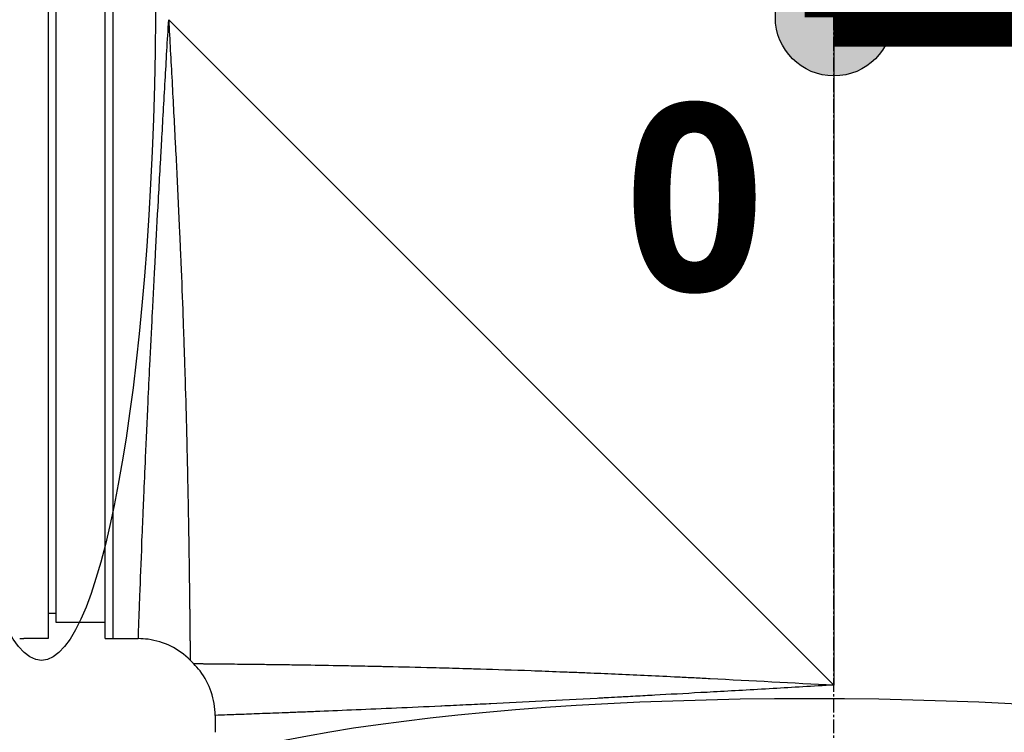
# Model space of a CAD drawing. Header units: millimetres. Extents: x 0 to 5219, y 0 to 2970.
# Tile 84 of 232: x 1947 to 2068, y 850 to 938. Entities that reach past the tile are written whole.
import ezdxf

# ---------------------------------------------------------------- set-up
doc = ezdxf.new("R2010")
doc.units = ezdxf.units.MM
doc.header["$LTSCALE"] = 0.2
doc.linetypes.add('CENTER2', pattern=[1.125, 0.75, -0.125, 0.125, -0.125])
for name, color, linetype in [('02_Center Line', 1, 'CENTER2'), ('07_Special Line2', 76, 'Continuous'), ('12_Before Rev.Num.', 5, 'Continuous'), ('13_After Rev.Num.', 6, 'Continuous')]:
    doc.layers.add(name, color=color, linetype=linetype)
doc.layers.add('14_Mark', color=7, linetype='Continuous', true_color=0xe03c31)
doc.styles.add('Rainbow-5.0 Style', font='malgunsl.ttf')

# ---------------------------------------------------------------- blocks, each defined once
blk = doc.blocks.new('A$Cff2b0858')
for p, q in [((-96.5, 273), (-96.5, 121)), ((-89.5, 121), (-89.5, 273)), ((-88.5, 121), (-88.5, 273)), ((-95.5, 123), (-95.5, 271)), ((-81.7, 197), (0, 115.3)), ((0, 197), (0, 115.3)), ((-96.5, 124.13), (-95.5, 124.11)), ((-89.5, 123), (-95.5, 123)), ((-96.5, 121), (-99.5, 121)), ((-89.5, 121), (-85.43, 121)), ((-79.06, 118.36), (-78.64, 117.94)), ((-76, 111.57), (-76, 109.5))]:
    blk.add_line(p, q)
for points, knots in [([(-57.45, 275.44), (-57.45, 275.44), (-57.41, 275.4), (-57.34, 275.33), (-57.3, 275.29), (-57.26, 275.24), (-57.2, 275.19), (-57.15, 275.13), (-57.08, 275.06), (-57.01, 274.99), (-56.86, 274.84), (-56.68, 274.65), (-56.46, 274.43), (-56.35, 274.32), (-56.23, 274.2), (-56.1, 274.07), (-55.98, 273.95), (-55.84, 273.81), (-55.7, 273.67), (-55.7, 273.66), (-55.69, 273.66), (-55.69, 273.65), (-55.4, 273.36), (-55.08, 273.03), (-54.72, 272.67), (-54.54, 272.49), (-54.36, 272.3), (-54.16, 272.11), (-53.97, 271.91), (-53.77, 271.71), (-53.56, 271.49), (-53.14, 271.07), (-52.69, 270.62), (-52.22, 270.14), (-51.76, 269.67), (-51.27, 269.18), (-50.76, 268.66), (-50.74, 268.64), (-50.73, 268.63), (-50.71, 268.61), (-49.67, 267.56), (-48.53, 266.4), (-47.3, 265.17), (-46.69, 264.55), (-46.06, 263.91), (-45.41, 263.25), (-44.76, 262.6), (-44.08, 261.92), (-43.4, 261.23), (-42.7, 260.53), (-41.99, 259.82), (-41.27, 259.09), (-40.54, 258.36), (-39.8, 257.61), (-39.04, 256.85), (-38.29, 256.09), (-37.52, 255.31), (-36.73, 254.53), (-35.95, 253.74), (-35.15, 252.94), (-34.35, 252.13), (-34.29, 252.08), (-34.23, 252.02), (-34.18, 251.96), (-33.42, 251.21), (-32.65, 250.44), (-31.87, 249.67), (-31.04, 248.84), (-30.2, 248.01), (-29.34, 247.16), (-28.07, 245.89), (-26.76, 244.6), (-25.44, 243.28), (-25, 242.85), (-24.56, 242.41), (-24.12, 241.97), (-23.89, 241.75), (-23.67, 241.52), (-23.44, 241.3), (-22.77, 240.63), (-22.1, 239.96), (-21.42, 239.29), (-20.06, 237.95), (-18.69, 236.59), (-17.3, 235.21), (-15.92, 233.84), (-14.52, 232.45), (-13.1, 231.05), (-13.01, 230.96), (-12.93, 230.88), (-12.84, 230.79), (-9.15, 227.13), (-5.38, 223.4), (-1.57, 219.63), (-1.47, 219.53), (-1.38, 219.44), (-1.28, 219.35), (-0.32, 218.4), (0.64, 217.44), (1.61, 216.49), (2.58, 215.53), (3.55, 214.57), (4.53, 213.61), (6.48, 211.69), (8.42, 209.77), (10.36, 207.85), (10.45, 207.77), (10.53, 207.69), (10.61, 207.61), (12.57, 205.67), (14.52, 203.74), (16.47, 201.81), (17.45, 200.85), (18.42, 199.88), (19.39, 198.92), (20.36, 197.95), (21.33, 196.99), (22.3, 196.03), (22.36, 195.97), (22.42, 195.91), (22.48, 195.85), (24.4, 193.93), (26.32, 192.02), (28.22, 190.13), (29.16, 189.18), (30.11, 188.24), (31.05, 187.3), (31.99, 186.36), (32.93, 185.42), (33.86, 184.49), (33.9, 184.45), (33.95, 184.4), (34, 184.35), (35.88, 182.48), (37.74, 180.61), (39.57, 178.78), (41.4, 176.94), (43.21, 175.14), (44.98, 173.36), (45.87, 172.47), (46.75, 171.59), (47.62, 170.71), (48.49, 169.84), (49.35, 168.97), (50.21, 168.11), (51.06, 167.25), (51.9, 166.41), (52.73, 165.57), (53.57, 164.73), (54.39, 163.91), (55.2, 163.09), (55.21, 163.07), (55.23, 163.06), (55.25, 163.04), (56.06, 162.22), (56.86, 161.42), (57.64, 160.62), (58.43, 159.83), (59.2, 159.05), (59.96, 158.28), (60.72, 157.52), (61.47, 156.77), (62.19, 156.03), (63.65, 154.56), (65.04, 153.16), (66.35, 151.82), (66.68, 151.49), (67.01, 151.16), (67.33, 150.83), (67.65, 150.51), (67.96, 150.19), (68.27, 149.88), (69.51, 148.63), (70.66, 147.46), (71.71, 146.39), (71.72, 146.39), (71.72, 146.38), (71.72, 146.38), (72.25, 145.85), (72.75, 145.34), (73.22, 144.86), (73.7, 144.38), (74.14, 143.92), (74.56, 143.5), (74.98, 143.08), (75.36, 142.68), (75.72, 142.32), (76.07, 141.96), (76.39, 141.63), (76.68, 141.34), (76.97, 141.05), (77.22, 140.79), (77.44, 140.56), (77.55, 140.45), (77.65, 140.35), (77.75, 140.26), (77.84, 140.16), (77.92, 140.08), (78, 140), (78.14, 139.85), (78.25, 139.74), (78.33, 139.66), (78.4, 139.59), (78.44, 139.55), (78.44, 139.55)], [0, 0, 0, 0, 0.0041991, 0.0041991, 0.0041991, 0.0062987, 0.0062987, 0.0062987, 0.0083983, 0.0083983, 0.0083983, 0.0125974, 0.0125974, 0.0125974, 0.014697, 0.014697, 0.014697, 0.0167965, 0.0167965, 0.0167965, 0.0168599, 0.0168599, 0.0168599, 0.0210764, 0.0210764, 0.0210764, 0.0231847, 0.0231847, 0.0231847, 0.025293, 0.025293, 0.025293, 0.0295096, 0.0295096, 0.0295096, 0.0335924, 0.0335924, 0.0335924, 0.0337261, 0.0337261, 0.0337261, 0.0420526, 0.0420526, 0.0420526, 0.0462159, 0.0462159, 0.0462159, 0.0503791, 0.0503791, 0.0503791, 0.0545745, 0.0545745, 0.0545745, 0.0587698, 0.0587698, 0.0587698, 0.0629602, 0.0629602, 0.0629602, 0.0671505, 0.0671505, 0.0671505, 0.0674414, 0.0674414, 0.0674414, 0.0713694, 0.0713694, 0.0713694, 0.0755743, 0.0755743, 0.0755743, 0.0818817, 0.0818817, 0.0818817, 0.0839768, 0.0839768, 0.0839768, 0.0850355, 0.0850355, 0.0850355, 0.0881892, 0.0881892, 0.0881892, 0.0944966, 0.0944966, 0.0944966, 0.1008041, 0.1008041, 0.1008041, 0.1011921, 0.1011921, 0.1011921, 0.1176445, 0.1176445, 0.1176445, 0.1180502, 0.1180502, 0.1180502, 0.1221943, 0.1221943, 0.1221943, 0.1263384, 0.1263384, 0.1263384, 0.1346266, 0.1346266, 0.1346266, 0.1349824, 0.1349824, 0.1349824, 0.143338, 0.143338, 0.143338, 0.1475158, 0.1475158, 0.1475158, 0.1516936, 0.1516936, 0.1516936, 0.1519551, 0.1519551, 0.1519551, 0.160293, 0.160293, 0.160293, 0.164462, 0.164462, 0.164462, 0.168631, 0.168631, 0.168631, 0.1688379, 0.1688379, 0.1688379, 0.1772635, 0.1772635, 0.1772635, 0.1856891, 0.1856891, 0.1856891, 0.1899019, 0.1899019, 0.1899019, 0.1941147, 0.1941147, 0.1941147, 0.1983275, 0.1983275, 0.1983275, 0.2025403, 0.2025403, 0.2025403, 0.2026348, 0.2026348, 0.2026348, 0.206856, 0.206856, 0.206856, 0.2110771, 0.2110771, 0.2110771, 0.2152983, 0.2152983, 0.2152983, 0.2237405, 0.2237405, 0.2237405, 0.2258511, 0.2258511, 0.2258511, 0.2279617, 0.2279617, 0.2279617, 0.2364039, 0.2364039, 0.2364039, 0.2364237, 0.2364237, 0.2364237, 0.240644, 0.240644, 0.240644, 0.2448644, 0.2448644, 0.2448644, 0.2490847, 0.2490847, 0.2490847, 0.253305, 0.253305, 0.253305, 0.2575358, 0.2575358, 0.2575358, 0.2596491, 0.2596491, 0.2596491, 0.2617623, 0.2617623, 0.2617623, 0.2659889, 0.2659889, 0.2659889, 0.2702154, 0.2702154, 0.2702154, 0.2702154]), ([(17.86, 198.55), (18.13, 198.25), (18.41, 197.97), (19, 197.38), (19.3, 197.08), (20.39, 195.98), (21.18, 195.2), (23.06, 193.32), (24.16, 192.23), (27.68, 188.71), (30.1, 186.29), (36.92, 179.47), (41.26, 175.12), (47.99, 168.39), (50.5, 165.89), (53.18, 163.21), (53.44, 162.95), (54.82, 161.57), (55.92, 160.47), (59.79, 156.6), (62.42, 153.97), (66.6, 149.8), (68.26, 148.14), (71.13, 145.25), (72.36, 144.02), (74.47, 141.9), (75.32, 141.05), (76.21, 140.17), (76.44, 139.94), (76.76, 139.63), (76.84, 139.55), (76.84, 139.55)], [-12.052589, -12.052589, -12.052589, -12.052589, -11.934103, -11.934103, -11.804161, -11.804161, -11.469421, -11.469421, -10.998435, -10.998435, -9.945484, -9.945484, -7.985272, -7.985272, -6.766883, -6.766883, -6.634722, -6.634722, -6.057598, -6.057598, -4.559072, -4.559072, -3.422422, -3.422422, -2.341546, -2.341546, -1.193783, -1.193783, -0.601834, -0.601834, 0, 0, 0, 0]), ([(-85.43, 121), (-85.43, 121), (-85.42, 121.12), (-85.41, 121.37), (-85.41, 121.61), (-85.39, 121.98), (-85.38, 122.46), (-85.36, 122.94), (-85.34, 123.55), (-85.31, 124.26), (-85.3, 124.63), (-85.28, 125.02), (-85.27, 125.44), (-85.25, 125.87), (-85.23, 126.32), (-85.21, 126.79), (-85.21, 126.88), (-85.21, 126.97), (-85.2, 127.06), (-85.13, 128.93), (-85.05, 131.19), (-84.94, 133.79), (-84.94, 133.89), (-84.93, 134), (-84.93, 134.1), (-84.9, 134.7), (-84.88, 135.31), (-84.85, 135.94), (-84.84, 136.31), (-84.82, 136.69), (-84.8, 137.07), (-84.79, 137.46), (-84.77, 137.85), (-84.75, 138.25), (-84.75, 138.31), (-84.75, 138.38), (-84.75, 138.45), (-84.68, 139.98), (-84.61, 141.55), (-84.54, 143.26), (-84.44, 145.39), (-84.34, 147.67), (-84.23, 150.08), (-84.16, 151.54), (-84.09, 153.05), (-84.01, 154.6), (-84.01, 154.64), (-84.01, 154.69), (-84, 154.74), (-83.95, 155.77), (-83.9, 156.83), (-83.85, 157.91), (-83.8, 158.93), (-83.74, 159.96), (-83.69, 161.02), (-83.69, 161.06), (-83.69, 161.11), (-83.68, 161.16), (-83.63, 162.22), (-83.57, 163.3), (-83.52, 164.4), (-83.49, 164.97), (-83.46, 165.54), (-83.43, 166.12), (-83.41, 166.41), (-83.4, 166.7), (-83.38, 167), (-83.37, 167.14), (-83.37, 167.29), (-83.36, 167.44), (-83.35, 167.58), (-83.34, 167.76), (-83.33, 167.87), (-83.33, 168.01), (-83.32, 168.15), (-83.31, 168.29), (-83.21, 170.3), (-83.09, 172.49), (-82.96, 174.86), (-82.89, 176.02), (-82.83, 177.21), (-82.76, 178.46), (-82.72, 179.16), (-82.68, 179.88), (-82.64, 180.6), (-82.61, 181.1), (-82.58, 181.61), (-82.55, 182.12), (-82.42, 184.46), (-82.28, 186.92), (-82.13, 189.52), (-82, 191.91), (-81.85, 194.4), (-81.7, 197)], [0.5000048, 0.5000048, 0.5000048, 0.5000048, 0.5301821, 0.5301821, 0.5301821, 0.560531, 0.560531, 0.560531, 0.5911455, 0.5911455, 0.5911455, 0.6065856, 0.6065856, 0.6065856, 0.6221334, 0.6221334, 0.6221334, 0.625, 0.625, 0.625, 0.6850898, 0.6850898, 0.6850898, 0.6875, 0.6875, 0.6875, 0.7011464, 0.7011464, 0.7011464, 0.7092438, 0.7092438, 0.7092438, 0.7173743, 0.7173743, 0.7173743, 0.71875, 0.71875, 0.71875, 0.7499738, 0.7499738, 0.7499738, 0.7889478, 0.7889478, 0.7889478, 0.8125, 0.8125, 0.8125, 0.8131921, 0.8131921, 0.8131921, 0.8288728, 0.8288728, 0.8288728, 0.84375, 0.84375, 0.84375, 0.8444134, 0.8444134, 0.8444134, 0.859375, 0.859375, 0.859375, 0.8671875, 0.8671875, 0.8671875, 0.8710937, 0.8710937, 0.8710937, 0.8730469, 0.8730469, 0.8730469, 0.8749735, 0.8749735, 0.8749735, 0.8773485, 0.8773485, 0.8773485, 0.9115235, 0.9115235, 0.9115235, 0.9281399, 0.9281399, 0.9281399, 0.9375, 0.9375, 0.9375, 0.9439123, 0.9439123, 0.9439123, 0.973127, 0.973127, 0.973127, 1, 1, 1, 1]), ([(-81.7, 197), (-81.57, 194.5), (-81.43, 191.99), (-81.29, 189.47), (-81.29, 189.45), (-81.29, 189.43), (-81.29, 189.41), (-81.22, 188.14), (-81.15, 186.87), (-81.09, 185.61), (-81.02, 184.4), (-80.97, 183.25), (-80.9, 182.01), (-80.9, 181.95), (-80.89, 181.88), (-80.89, 181.81), (-80.83, 180.63), (-80.77, 179.45), (-80.72, 178.31), (-80.65, 177.06), (-80.6, 175.85), (-80.54, 174.66), (-80.53, 174.5), (-80.53, 174.35), (-80.52, 174.2), (-80.46, 172.98), (-80.41, 171.79), (-80.36, 170.62), (-80.33, 170.03), (-80.31, 169.45), (-80.28, 168.88), (-80.27, 168.6), (-80.26, 168.31), (-80.24, 168.03), (-80.24, 167.86), (-80.23, 167.7), (-80.22, 167.53), (-80.22, 167.43), (-80.21, 167.31), (-80.21, 167.19), (-80.11, 164.86), (-80.03, 162.68), (-79.95, 160.64), (-79.94, 160.38), (-79.93, 160.11), (-79.93, 159.85), (-79.89, 158.97), (-79.86, 158.11), (-79.84, 157.29), (-79.8, 156.26), (-79.77, 155.27), (-79.74, 154.32), (-79.74, 154.21), (-79.73, 154.11), (-79.73, 154.01), (-79.73, 153.99), (-79.73, 153.97), (-79.73, 153.95), (-79.72, 153.83), (-79.72, 153.74), (-79.72, 153.59), (-79.64, 151.2), (-79.58, 149.02), (-79.53, 147.03), (-79.5, 146.04), (-79.48, 145.1), (-79.46, 144.2), (-79.44, 143.44), (-79.43, 142.72), (-79.41, 142.02), (-79.41, 142), (-79.41, 141.97), (-79.41, 141.95), (-79.41, 141.85), (-79.4, 141.78), (-79.4, 141.65), (-79.36, 139.84), (-79.33, 138.21), (-79.3, 136.74), (-79.3, 136.52), (-79.3, 136.31), (-79.29, 136.1), (-79.29, 135.89), (-79.28, 135.69), (-79.28, 135.5), (-79.27, 135.08), (-79.27, 134.68), (-79.26, 134.3), (-79.25, 133.48), (-79.23, 132.73), (-79.22, 132.02), (-79.22, 132.01), (-79.22, 132), (-79.22, 131.99), (-79.22, 131.91), (-79.22, 131.85), (-79.22, 131.75), (-79.2, 130.19), (-79.18, 128.81), (-79.16, 127.6), (-79.15, 126.69), (-79.14, 125.87), (-79.13, 125.14), (-79.13, 124.94), (-79.13, 124.76), (-79.12, 124.57), (-79.12, 124.52), (-79.12, 124.47), (-79.12, 124.43), (-79.12, 123.97), (-79.11, 123.54), (-79.11, 123.12), (-79.11, 123.09), (-79.11, 123.06), (-79.11, 123.03), (-79.1, 122.7), (-79.1, 122.38), (-79.1, 122.08), (-79.1, 122.01), (-79.1, 121.93), (-79.1, 121.86), (-79.1, 121.84), (-79.09, 121.81), (-79.09, 121.78), (-79.09, 121.62), (-79.09, 121.44), (-79.09, 121.27), (-79.09, 121.13), (-79.09, 120.99), (-79.09, 120.85), (-79.09, 120.81), (-79.09, 120.77), (-79.08, 120.74), (-79.08, 120.58), (-79.08, 120.43), (-79.08, 120.29), (-79.08, 120.22), (-79.08, 120.15), (-79.08, 120.09), (-79.08, 120.05), (-79.08, 120.02), (-79.08, 119.99), (-79.08, 119.97), (-79.08, 119.95), (-79.08, 119.93), (-79.08, 119.92), (-79.08, 119.9), (-79.08, 119.89), (-79.07, 119.58), (-79.07, 119.35), (-79.07, 119.17), (-79.07, 119.07), (-79.07, 119), (-79.07, 118.93), (-79.07, 118.89), (-79.07, 118.86), (-79.07, 118.83), (-79.07, 118.82), (-79.07, 118.8), (-79.07, 118.79), (-79.07, 118.78), (-79.07, 118.77), (-79.07, 118.76), (-79.07, 118.76), (-79.07, 118.75), (-79.07, 118.75), (-79.06, 118.48), (-79.06, 118.36), (-79.06, 118.36)], [0, 0, 0, 0, 0.061969, 0.061969, 0.061969, 0.0625, 0.0625, 0.0625, 0.09375, 0.09375, 0.09375, 0.1234255, 0.1234255, 0.1234255, 0.125, 0.125, 0.125, 0.1531538, 0.1531538, 0.1531538, 0.1836029, 0.1836029, 0.1836029, 0.1875, 0.1875, 0.1875, 0.21875, 0.21875, 0.21875, 0.234375, 0.234375, 0.234375, 0.2421875, 0.2421875, 0.2421875, 0.2469884, 0.2469884, 0.2469884, 0.25, 0.25, 0.25, 0.3052191, 0.3052191, 0.3052191, 0.3125, 0.3125, 0.3125, 0.3368038, 0.3368038, 0.3368038, 0.3671875, 0.3671875, 0.3671875, 0.3705126, 0.3705126, 0.3705126, 0.3710937, 0.3710937, 0.3710937, 0.375, 0.375, 0.375, 0.4375, 0.4375, 0.4375, 0.46875, 0.46875, 0.46875, 0.4952139, 0.4952139, 0.4952139, 0.4960937, 0.4960937, 0.4960937, 0.5, 0.5, 0.5, 0.5544796, 0.5544796, 0.5544796, 0.5625, 0.5625, 0.5625, 0.5702519, 0.5702519, 0.5702519, 0.5865122, 0.5865122, 0.5865122, 0.6206238, 0.6206238, 0.6206238, 0.6210937, 0.6210937, 0.6210937, 0.625, 0.625, 0.625, 0.6875, 0.6875, 0.6875, 0.734375, 0.734375, 0.734375, 0.7469686, 0.7469686, 0.7469686, 0.75, 0.75, 0.75, 0.7791382, 0.7791382, 0.7791382, 0.78125, 0.78125, 0.78125, 0.8046875, 0.8046875, 0.8046875, 0.8101255, 0.8101255, 0.8101255, 0.8125, 0.8125, 0.8125, 0.828125, 0.828125, 0.828125, 0.8405244, 0.8405244, 0.8405244, 0.84375, 0.84375, 0.84375, 0.859375, 0.859375, 0.859375, 0.8671875, 0.8671875, 0.8671875, 0.8710938, 0.8710938, 0.8710938, 0.8735646, 0.8735646, 0.8735646, 0.875, 0.875, 0.875, 0.90625, 0.90625, 0.90625, 0.921875, 0.921875, 0.921875, 0.9296875, 0.9296875, 0.9296875, 0.9335938, 0.9335938, 0.9335938, 0.9367093, 0.9367093, 0.9367093, 0.9375, 0.9375, 0.9375, 1, 1, 1, 1]), ([(-100, 121), (-100, 121), (-99.99, 121), (-99.97, 121), (-99.95, 121), (-99.93, 121), (-99.89, 121), (-99.86, 121), (-99.81, 121), (-99.76, 121), (-99.72, 121), (-99.66, 121), (-99.61, 121), (-99.57, 121), (-99.54, 121), (-99.5, 121)], [0.5001155, 0.5001155, 0.5001155, 0.5001155, 0.6074687, 0.6074687, 0.6074687, 0.7149373, 0.7149373, 0.7149373, 0.8224074, 0.8224074, 0.8224074, 0.9298784, 0.9298784, 0.9298784, 1, 1, 1, 1]), ([(-79.06, 118.36), (-79.75, 119.05), (-80.56, 119.63), (-82.31, 120.5), (-83.26, 120.79), (-84.63, 120.97), (-85.03, 121), (-85.43, 121)], [0, 0, 0, 0, 0.2916732, 0.2916732, 0.5842531, 0.5842531, 0.7041738, 0.7041738, 0.7041738, 0.7041738]), ([(-78.64, 117.94), (-78.64, 117.94), (-78.61, 117.93), (-78.51, 117.93), (-78.47, 117.93), (-78.4, 117.93), (-78.37, 117.93), (-78.32, 117.93), (-78.28, 117.93), (-78.19, 117.93), (-78.12, 117.93), (-78.01, 117.93), (-77.96, 117.93), (-77.89, 117.93), (-77.87, 117.93), (-77.82, 117.93), (-77.79, 117.93), (-77.69, 117.93), (-77.6, 117.93), (-77.44, 117.93), (-77.38, 117.92), (-77.28, 117.92), (-77.24, 117.92), (-77.17, 117.92), (-77.13, 117.92), (-76.97, 117.92), (-76.83, 117.92), (-76.54, 117.92), (-76.38, 117.92), (-76.08, 117.91), (-75.92, 117.91), (-75.58, 117.91), (-75.38, 117.91), (-74.41, 117.9), (-73.52, 117.89), (-72.08, 117.87), (-71.57, 117.87), (-70.74, 117.86), (-70.45, 117.85), (-69.86, 117.85), (-69.53, 117.84), (-68.66, 117.83), (-68.03, 117.82), (-67.03, 117.81), (-66.68, 117.8), (-66.14, 117.79), (-65.87, 117.79), (-65.59, 117.79), (-65.4, 117.78), (-65.29, 117.78), (-63.95, 117.76), (-62.52, 117.74), (-60.07, 117.69), (-59.21, 117.68), (-57.84, 117.65), (-57.36, 117.64), (-56.64, 117.63), (-56.39, 117.62), (-56.01, 117.61), (-55.89, 117.61), (-55.64, 117.6), (-55.48, 117.6), (-53.76, 117.56), (-51.97, 117.52), (-48.98, 117.44), (-47.93, 117.42), (-46.29, 117.37), (-45.73, 117.35), (-44.87, 117.33), (-44.43, 117.31), (-43.99, 117.3), (-43.69, 117.29), (-43.51, 117.29), (-41.49, 117.22), (-39.42, 117.16), (-36.05, 117.04), (-34.88, 116.99), (-33.06, 116.92), (-32.44, 116.9), (-31.49, 116.86), (-31.17, 116.85), (-30.53, 116.82), (-30.16, 116.81), (-27.64, 116.7), (-25.3, 116.6), (-21.62, 116.43), (-20.38, 116.37), (-18.46, 116.27), (-17.82, 116.24), (-16.52, 116.18), (-15.84, 116.14), (-10.15, 115.85), (-5.05, 115.57), (0, 115.3)], [0, 0, 0, 0, 0.03125, 0.03125, 0.046875, 0.046875, 0.054688, 0.054688, 0.0625, 0.0625, 0.078125, 0.078125, 0.085938, 0.085938, 0.089844, 0.089844, 0.09375, 0.09375, 0.109375, 0.109375, 0.117188, 0.117188, 0.121094, 0.121094, 0.125, 0.125, 0.140625, 0.140625, 0.15625, 0.15625, 0.171875, 0.171875, 0.1875, 0.1875, 0.25, 0.25, 0.28125, 0.28125, 0.296875, 0.296875, 0.3125, 0.3125, 0.34375, 0.34375, 0.359375, 0.359375, 0.367188, 0.371094, 0.371094, 0.375, 0.375, 0.4375, 0.4375, 0.46875, 0.46875, 0.484375, 0.484375, 0.492188, 0.492188, 0.496094, 0.496094, 0.5, 0.5, 0.5625, 0.5625, 0.59375, 0.59375, 0.609375, 0.609375, 0.617188, 0.621094, 0.621094, 0.625, 0.625, 0.6875, 0.6875, 0.71875, 0.71875, 0.734375, 0.734375, 0.742188, 0.742188, 0.75, 0.75, 0.8125, 0.8125, 0.84375, 0.84375, 0.859375, 0.859375, 0.875, 0.875, 1, 1, 1, 1]), ([(-76, 111.57), (-76, 112.54), (-76.16, 113.53), (-76.78, 115.37), (-77.25, 116.26), (-78.09, 117.35), (-78.35, 117.65), (-78.64, 117.94)], [0, 0, 0, 0, 0.2916732, 0.2916732, 0.5842531, 0.5842531, 0.7041738, 0.7041738, 0.7041738, 0.7041738]), ([(0, 115.3), (-2.59, 115.15), (-5.08, 115.01), (-7.46, 114.87), (-10.03, 114.72), (-12.48, 114.58), (-14.79, 114.45), (-15.32, 114.42), (-15.84, 114.39), (-16.36, 114.37), (-18.35, 114.25), (-20.23, 114.15), (-22.01, 114.05), (-22.4, 114.03), (-22.79, 114.01), (-23.17, 113.99), (-23.99, 113.94), (-24.79, 113.9), (-25.57, 113.86), (-25.79, 113.84), (-26.01, 113.83), (-26.23, 113.82), (-26.72, 113.79), (-27.2, 113.77), (-27.67, 113.74), (-27.91, 113.73), (-28.14, 113.72), (-28.37, 113.71), (-28.49, 113.7), (-28.6, 113.69), (-28.72, 113.69), (-28.83, 113.68), (-28.91, 113.68), (-29.06, 113.67), (-33.7, 113.42), (-38.08, 113.2), (-42.15, 113), (-42.22, 113), (-42.29, 113), (-42.35, 112.99), (-43.32, 112.95), (-44.27, 112.9), (-45.21, 112.86), (-45.71, 112.83), (-46.21, 112.81), (-46.7, 112.78), (-47.19, 112.76), (-47.68, 112.74), (-48.17, 112.72), (-48.21, 112.71), (-48.25, 112.71), (-48.29, 112.71), (-50.18, 112.62), (-52.02, 112.54), (-53.7, 112.46), (-57.17, 112.31), (-60.33, 112.18), (-63.14, 112.06), (-63.48, 112.05), (-63.83, 112.04), (-64.16, 112.02), (-64.5, 112.01), (-64.83, 111.99), (-65.15, 111.98), (-65.79, 111.96), (-66.41, 111.93), (-67, 111.91), (-68.06, 111.87), (-69.04, 111.83), (-69.93, 111.8), (-70.02, 111.79), (-70.1, 111.79), (-70.18, 111.79), (-71.13, 111.75), (-71.97, 111.72), (-72.7, 111.69), (-73.06, 111.68), (-73.39, 111.67), (-73.7, 111.66), (-74, 111.64), (-74.28, 111.63), (-74.52, 111.63), (-75.01, 111.61), (-75.38, 111.59), (-75.63, 111.59), (-75.87, 111.58), (-76, 111.57), (-76, 111.57), (-76, 111.57), (-76, 111.57), (-76, 111.57)], [0, 0, 0, 0, 0.0268593, 0.0268593, 0.0268593, 0.0558825, 0.0558825, 0.0558825, 0.0625, 0.0625, 0.0625, 0.088102, 0.088102, 0.088102, 0.09375, 0.09375, 0.09375, 0.1058986, 0.1058986, 0.1058986, 0.109375, 0.109375, 0.109375, 0.1171875, 0.1171875, 0.1171875, 0.1210937, 0.1210937, 0.1210937, 0.1230469, 0.1230469, 0.1230469, 0.125, 0.125, 0.125, 0.1865064, 0.1865064, 0.1865064, 0.1875, 0.1875, 0.1875, 0.2022042, 0.2022042, 0.2022042, 0.2101236, 0.2101236, 0.2101236, 0.2180828, 0.2180828, 0.2180828, 0.21875, 0.21875, 0.21875, 0.25, 0.25, 0.25, 0.3146789, 0.3146789, 0.3146789, 0.3226569, 0.3226569, 0.3226569, 0.3306082, 0.3306082, 0.3306082, 0.3464266, 0.3464266, 0.3464266, 0.375, 0.375, 0.375, 0.3777022, 0.3777022, 0.3777022, 0.4086235, 0.4086235, 0.4086235, 0.4239943, 0.4239943, 0.4239943, 0.439307, 0.439307, 0.439307, 0.4697627, 0.4697627, 0.4697627, 0.4999997, 0.4999997, 0.4999997, 0.5000048, 0.5000048, 0.5000048, 0.5000048])]:
    blk.add_open_spline(points, degree=3, knots=knots)
at = {"layer": '02_Center Line', "ltscale": 11.288275}
blk.add_line((0, -17.62), (0, 302.13), dxfattribs=at)
blk = doc.blocks.new('A$C8cf810bf')
for q in [(9.58, 191.66), (16.95, 184.29)]:
    blk.add_line((9.58, 184.29), q)
blk.add_ellipse((14, 105.26), major_axis=(0, 83.3), ratio=0.168129)
blk = doc.blocks.new('A$Ceda57245')
at = {"layer": '07_Special Line2'}
blk.add_hatch(color=256, dxfattribs=at).paths.add_polyline_path([(49.156, 0), (34.9, 4.752), (34.9, -4.752)])
at = {"layer": '12_Before Rev.Num.'}
blk.add_hatch(color=256, dxfattribs=at).paths.add_polyline_path([(0, 49.156), (-4.752, 34.9), (4.752, 34.9)])
at = {"layer": '14_Mark'}
h = blk.add_hatch(color=256, dxfattribs=at)
h.dxf.hatch_style = 1
h.paths.add_polyline_path([(5, 0, 1), (-5, 0, 1)])
at = {"layer": '07_Special Line2'}
for p, q in [((34.9, -3.96), (34.9, 3.96)), ((46.78, 0), (34.9, 3.96)), ((34.9, -3.96), (46.78, 0))]:
    blk.add_line(p, q, dxfattribs=at)
at = {"layer": '07_Special Line2', "const_width": 5}
blk.add_lwpolyline([(34.9, 0), (0, 0)], dxfattribs=at)
at = {"layer": '12_Before Rev.Num.'}
for p, q in [((0, 46.78), (-3.96, 34.9)), ((3.96, 34.9), (0, 46.78)), ((3.96, 34.9), (-3.96, 34.9))]:
    blk.add_line(p, q, dxfattribs=at)
at = {"layer": '12_Before Rev.Num.', "const_width": 5}
blk.add_lwpolyline([(0, 34.9), (0, 0)], dxfattribs=at)
at = {"layer": '14_Mark'}
blk.add_circle((0, 0), 5, dxfattribs=at)
at = {"layer": '07_Special Line2', "insert": (34.529, -17.308), "char_height": 16, "attachment_point": 4, "style": 'Rainbow-5.0 Style'}
blk.add_mtext('{\\fMalgun Gothic Semilight|b1|i0|c129|p50;Y}', dxfattribs=at)
at = {"layer": '12_Before Rev.Num.', "insert": (-20.587, 35.725), "char_height": 16, "attachment_point": 4, "style": 'Rainbow-5.0 Style'}
blk.add_mtext('{\\fMalgun Gothic Semilight|b1|i0|c129|p50;Z}', dxfattribs=at)
at = {"layer": '14_Mark', "insert": (-17.839, -15.459), "char_height": 16, "attachment_point": 4, "style": 'Rainbow-5.0 Style'}
blk.add_mtext('{\\fMalgun Gothic Semilight|b1|i0|c129|p50;0}', dxfattribs=at)

msp = doc.modelspace()

# ---------------------------------------------------------------- block references
msp.add_blockref('A$Cff2b0858', (2047.459, 740.896))
at = {"xscale": 1.44, "yscale": 1.44, "zscale": 1.44}
msp.add_blockref('A$Ceda57245', (2047.47, 938.187), dxfattribs=at)
at = {"layer": '13_After Rev.Num.'}
msp.add_blockref('A$C8cf810bf', (1936.153, 837.268), dxfattribs=at)
at = {"layer": '13_After Rev.Num.', "rotation": 270}
msp.add_blockref('A$C8cf810bf', (1939.203, 854.558), dxfattribs=at)

doc.saveas('drawing.dxf')
